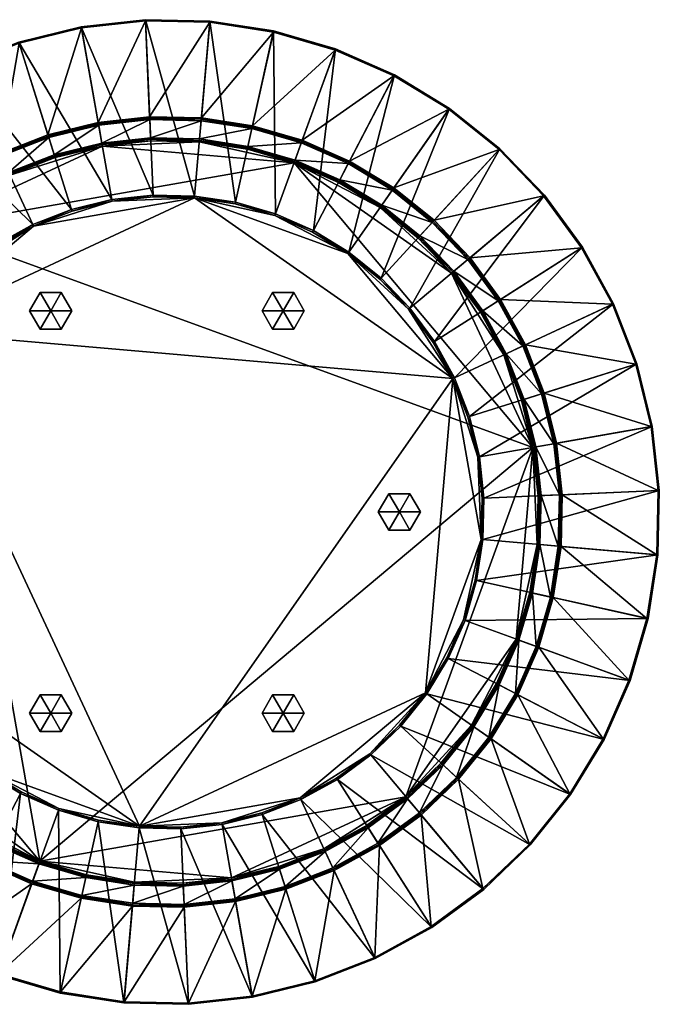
# Model space of a CAD drawing. Header units: millimetres. Extents: x 11262 to 12262, y -3984 to -1514.
# Tile 4 of 6: x 11658 to 12112, y -2798 to -2097. Entities that reach past the tile are written whole.
import ezdxf

# ---------------------------------------------------------------- set-up
doc = ezdxf.new("R2010")
doc.units = ezdxf.units.MM
doc.layers.add('002', color=7, linetype='Continuous', true_color=0x6c0888)

# ---------------------------------------------------------------- blocks, each defined once
blk = doc.blocks.new('Cylinder135')
at = {"color": 0}
mesh = blk.add_polyface(dxfattribs=at)
corners = [(0, 0), (15, 0), (7.5, 12.99), (-7.5, 12.99), (-15, 0), (-7.5, -12.99), (7.5, -12.99), (15, 0, 15), (7.5, 12.99, 15), (-7.5, 12.99, 15), (-15, 0, 15), (-7.5, -12.99, 15), (7.5, -12.99, 15), (0, 0, 15)]
mesh.append_faces([[corners[k] for k in face] for face in [(1, 8, 7), (2, 9, 8), (3, 10, 9), (4, 11, 10), (5, 12, 11), (6, 7, 12)]], dxfattribs={"vtx0": -1, "color": 0})
mesh.append_faces([[corners[k] for k in face] for face in [(0, 2, 1), (0, 3, 2), (0, 4, 3), (0, 5, 4), (0, 6, 5), (0, 1, 6), (13, 7, 8), (13, 8, 9), (13, 9, 10), (13, 10, 11), (13, 11, 12), (13, 12, 7)]], dxfattribs={"vtx0": -1, "vtx2": -1, "color": 0})
mesh.append_faces([[corners[k] for k in face] for face in [(1, 2, 8), (2, 3, 9), (3, 4, 10), (4, 5, 11), (5, 6, 12), (6, 1, 7)]], dxfattribs={"vtx2": -1, "color": 0})

msp = doc.modelspace()

# ---------------------------------------------------------------- block references
at = {"layer": '002', "color": 84, "true_color": 0x1bb11b, "xscale": 1.00200080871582, "yscale": 1.00200080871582, "zscale": 0.9789645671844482}
for p in [(11679.56, -2304.38, 1.81), (11844.89, -2304.38, 1.81), (11927.56, -2447.56, 1.81), (11679.56, -2590.74, 1.81), (11844.89, -2590.74, 1.81)]:
    msp.add_blockref('Cylinder135', p, dxfattribs=at)

# ---------------------------------------------------------------- meshes
at = {"layer": '002', "color": 236, "true_color": 0x8d073a}
mesh = msp.add_polyface(dxfattribs=at)
corners = [(11781.89, -2222.79, 17.46), (11752.39, -2222.15, 17.46), (11746.94, -2097.37, 700.81), (11723.05, -2225.36, 17.46), (11701.36, -2102.36, 700.81), (11656.82, -2113.26, 700.81), (11746.97, -2098.2, 701.77), (11701.5, -2103.18, 701.77), (11713.36, -2170.42, 701.77), (11749.95, -2166.42, 701.77), (11657.07, -2114.05, 701.77), (11677.61, -2179.17, 701.77), (11643.3, -2192.52, 701.77), (11786.67, -2168.22, 700.79), (11750, -2167.42, 700.79), (11750, -2167.42, 604.85), (11713.54, -2171.41, 700.79), (11713.54, -2171.41, 604.85), (11677.91, -2180.13, 700.79), (11677.91, -2180.13, 604.85), (11750.04, -2168.42, 603.87), (11713.71, -2172.4, 603.87), (11715.98, -2185.26, 603.87), (11750.61, -2181.46, 603.87), (11678.21, -2181.08, 603.87), (11682.13, -2193.54, 603.87), (11785.35, -2183.22, 602.9), (11750.65, -2182.47, 602.9), (11750.65, -2182.47, 246.55), (11792.71, -2099.19, 701.77), (11786.58, -2169.22, 603.87), (11750.7, -2183.47, 245.57), (11785.27, -2184.22, 245.57)]
mesh.append_faces([[corners[k] for k in face] for face in [(0, 1, 2), (1, 3, 4), (4, 2, 1), (5, 4, 3), (6, 7, 8), (8, 9, 6), (7, 10, 11), (11, 8, 7), (12, 11, 10), (13, 14, 15), (14, 16, 17), (17, 15, 14), (16, 18, 19), (19, 17, 16), (20, 21, 22), (22, 23, 20), (21, 24, 25), (26, 27, 28), (2, 6, 29), (6, 2, 4), (4, 7, 6), (7, 4, 5), (5, 10, 7), (9, 14, 13), (14, 9, 8), (8, 16, 14), (16, 8, 11), (11, 18, 16), (15, 20, 30), (20, 15, 17), (17, 21, 20), (21, 17, 19), (19, 24, 21), (23, 27, 26), (27, 23, 22), (28, 31, 32)]], dxfattribs={"vtx2": -1, "color": 236})
mesh = msp.add_polyface(dxfattribs=at)
corners = [(11839.4, -2235.54, 17.46), (11811.06, -2227.28, 17.46), (11838.1, -2105.35, 700.81), (11781.89, -2222.79, 17.46), (11792.78, -2098.37, 700.81), (11746.94, -2097.37, 700.81), (11852.64, -2199.16, 245.57), (11819.44, -2189.48, 245.57), (11785.27, -2184.22, 245.57), (11716.33, -2187.23, 245.57), (11837.92, -2106.15, 701.77), (11792.71, -2099.19, 701.77), (11786.75, -2167.22, 701.77), (11823.14, -2172.82, 701.77), (11746.97, -2098.2, 701.77), (11749.95, -2166.42, 701.77), (11822.92, -2173.8, 700.79), (11786.67, -2168.22, 700.79), (11786.67, -2168.22, 604.85), (11822.92, -2173.8, 604.85), (11750, -2167.42, 604.85), (11822.7, -2174.78, 603.87), (11786.58, -2169.22, 603.87), (11785.44, -2182.22, 603.87), (11819.88, -2187.52, 603.87), (11750.04, -2168.42, 603.87), (11750.61, -2181.46, 603.87), (11819.66, -2188.5, 602.9), (11785.35, -2183.22, 602.9), (11785.35, -2183.22, 246.55), (11819.66, -2188.5, 246.55), (11750.65, -2182.47, 246.55)]
mesh.append_faces([[corners[k] for k in face] for face in [(6, 8, 9)]], dxfattribs={"vtx0": -1, "vtx1": -1, "vtx2": -1, "color": 236})
mesh.append_faces([[corners[k] for k in face] for face in [(0, 1, 2), (1, 3, 4), (4, 2, 1), (5, 4, 3), (6, 7, 8), (10, 11, 12), (12, 13, 10), (11, 14, 15), (15, 12, 11), (16, 17, 18), (18, 19, 16), (20, 18, 17), (21, 22, 23), (23, 24, 21), (22, 25, 26), (26, 23, 22), (27, 28, 29), (29, 30, 27), (31, 29, 28), (10, 2, 4), (4, 11, 10), (11, 4, 5), (16, 13, 12), (12, 17, 16), (17, 12, 15), (21, 19, 18), (18, 22, 21), (22, 18, 20), (27, 24, 23), (23, 28, 27), (28, 23, 26), (30, 7, 6), (7, 30, 29), (29, 8, 7), (8, 29, 31)]], dxfattribs={"vtx2": -1, "color": 236})
mesh = msp.add_polyface(dxfattribs=at)
corners = [(11924.08, -2136.64, 700.81), (11963.28, -2160.43, 700.81), (11891.64, -2262.74, 17.46), (11866.41, -2247.43, 17.46), (11839.4, -2235.54, 17.46), (11882.11, -2118.18, 700.81), (11838.1, -2105.35, 700.81), (11962.81, -2161.1, 701.77), (11923.7, -2137.37, 701.77), (11892.17, -2197.95, 701.77), (11923.64, -2217.04, 701.77), (11881.83, -2118.95, 701.77), (11858.48, -2183.12, 701.77), (11837.92, -2106.15, 701.77), (11823.14, -2172.82, 701.77), (11891.71, -2198.83, 700.79), (11858.13, -2184.06, 700.79), (11858.13, -2184.06, 604.85), (11891.71, -2198.83, 604.85), (11822.92, -2173.8, 700.79), (11822.92, -2173.8, 604.85), (11891.24, -2199.72, 603.87), (11857.79, -2185, 603.87), (11853.33, -2197.27, 603.87), (11822.7, -2174.78, 603.87), (11819.88, -2187.52, 603.87), (11852.98, -2198.22, 602.9), (11819.66, -2188.5, 602.9), (11819.66, -2188.5, 246.55), (11852.98, -2198.22, 246.55), (11852.64, -2199.16, 245.57)]
mesh.append_faces([[corners[k] for k in face] for face in [(0, 1, 2), (3, 4, 5), (5, 0, 3), (6, 5, 4), (7, 8, 9), (9, 10, 7), (8, 11, 12), (12, 9, 8), (11, 13, 14), (14, 12, 11), (15, 16, 17), (17, 18, 15), (16, 19, 20), (20, 17, 16), (21, 22, 23), (22, 24, 25), (25, 23, 22), (26, 27, 28), (28, 29, 26), (7, 1, 0), (0, 8, 7), (8, 0, 5), (5, 11, 8), (11, 5, 6), (6, 13, 11), (15, 9, 12), (12, 16, 15), (16, 12, 14), (14, 19, 16), (21, 18, 17), (17, 22, 21), (22, 17, 20), (20, 24, 22), (26, 23, 25), (25, 27, 26), (30, 29, 28)]], dxfattribs={"vtx2": -1, "color": 236})
mesh = msp.add_polyface(dxfattribs=at)
corners = [(11694.38, -2232.38, 17.46), (11666.87, -2243.07, 17.46), (11614.09, -2129.88, 700.81), (11656.82, -2113.26, 700.81), (11641, -2257.27, 17.46), (11573.89, -2151.93, 700.81), (11650.51, -2207.98, 245.57), (11620.2, -2224.62, 245.57), (11592.31, -2245.06, 245.57), (11716.33, -2187.23, 245.57), (11657.07, -2114.05, 701.77), (11614.44, -2130.63, 701.77), (11643.3, -2192.52, 701.77), (11611.03, -2210.22, 701.77), (11677.91, -2180.13, 700.79), (11643.72, -2193.42, 700.79), (11643.72, -2193.42, 604.85), (11611.56, -2211.07, 700.79), (11611.56, -2211.07, 604.85), (11581.98, -2232.75, 604.85), (11678.21, -2181.08, 603.87), (11644.15, -2194.33, 603.87), (11649.66, -2206.17, 603.87), (11612.1, -2211.91, 603.87), (11619.12, -2222.92, 603.87), (11591.02, -2243.53, 603.87), (11650.09, -2207.07, 602.9), (11619.66, -2223.77, 602.9), (11619.66, -2223.77, 246.55), (11650.09, -2207.07, 246.55), (11591.67, -2244.29, 246.55), (11641.63, -2258.27, 16.5)]
mesh.append_faces([[corners[k] for k in face] for face in [(9, 6, 8)]], dxfattribs={"vtx0": -1, "vtx1": -1, "vtx2": -1, "color": 236})
mesh.append_faces([[corners[k] for k in face] for face in [(0, 1, 2), (2, 3, 0), (1, 4, 5), (5, 2, 1), (6, 7, 8), (10, 11, 12), (13, 12, 11), (14, 15, 16), (15, 17, 18), (18, 16, 15), (19, 18, 17), (20, 21, 22), (21, 23, 24), (24, 22, 21), (25, 24, 23), (26, 27, 28), (28, 29, 26), (30, 28, 27), (31, 4, 1), (10, 3, 2), (2, 11, 10), (12, 15, 14), (15, 12, 13), (13, 17, 15), (16, 21, 20), (21, 16, 18), (18, 23, 21), (23, 18, 19), (26, 22, 24), (24, 27, 26), (27, 24, 25), (6, 29, 28), (28, 7, 6), (7, 28, 30), (30, 8, 7)]], dxfattribs={"vtx2": -1, "color": 236})
mesh = msp.add_polyface(dxfattribs=at)
corners = [(11667.37, -2244.14, 16.5), (11694.74, -2233.5, 16.5), (11723.25, -2226.52, 16.5), (11752.44, -2223.33, 16.5), (11781.79, -2223.97, 16.5), (11723.05, -2225.36, 17.46), (11694.38, -2232.38, 17.46), (11656.82, -2113.26, 700.81), (11785.27, -2184.22, 245.57), (11750.7, -2183.47, 245.57), (11716.33, -2187.23, 245.57), (11682.74, -2195.45, 245.57), (11650.51, -2207.98, 245.57), (11852.64, -2199.16, 245.57), (11592.31, -2245.06, 245.57), (11643.72, -2193.42, 604.85), (11677.91, -2180.13, 604.85), (11677.91, -2180.13, 700.79), (11682.13, -2193.54, 603.87), (11715.98, -2185.26, 603.87), (11713.71, -2172.4, 603.87), (11649.66, -2206.17, 603.87), (11678.21, -2181.08, 603.87), (11750.65, -2182.47, 602.9), (11716.15, -2186.24, 602.9), (11716.15, -2186.24, 246.55), (11750.65, -2182.47, 246.55), (11682.44, -2194.49, 602.9), (11682.44, -2194.49, 246.55), (11650.09, -2207.07, 602.9), (11650.09, -2207.07, 246.55), (11752.39, -2222.15, 17.46), (11666.87, -2243.07, 17.46), (11641.63, -2258.27, 16.5), (11677.61, -2179.17, 701.77), (11643.3, -2192.52, 701.77)]
mesh.append_faces([[corners[k] for k in face] for face in [(0, 2, 4), (13, 10, 14)]], dxfattribs={"vtx0": -1, "vtx1": -1, "vtx2": -1, "color": 236})
mesh.append_faces([[corners[k] for k in face] for face in [(0, 1, 2), (2, 3, 4), (5, 6, 7), (8, 9, 10), (10, 11, 12), (15, 16, 17), (18, 19, 20), (21, 18, 22), (23, 24, 25), (25, 26, 23), (24, 27, 28), (28, 25, 24), (27, 29, 30), (30, 28, 27), (2, 5, 31), (31, 3, 2), (1, 6, 5), (5, 2, 1), (0, 32, 6), (6, 1, 0), (32, 0, 33), (17, 34, 35), (22, 16, 15), (19, 24, 23), (24, 19, 18), (18, 27, 24), (27, 18, 21), (21, 29, 27), (9, 26, 25), (25, 10, 9), (10, 25, 28), (28, 11, 10), (11, 28, 30), (30, 12, 11)]], dxfattribs={"vtx2": -1, "color": 236})
mesh = msp.add_polyface(dxfattribs=at)
corners = [(11781.79, -2223.97, 16.5), (11810.81, -2228.44, 16.5), (11838.99, -2236.65, 16.5), (11891.64, -2262.74, 17.46), (11866.41, -2247.43, 17.46), (11924.08, -2136.64, 700.81), (11913.85, -2231.02, 245.57), (11884.29, -2213.09, 245.57), (11852.64, -2199.16, 245.57), (11951.67, -2240.82, 700.79), (11923.06, -2217.86, 700.79), (11923.06, -2217.86, 604.85), (11951.67, -2240.82, 604.85), (11891.71, -2198.83, 700.79), (11891.71, -2198.83, 604.85), (11950.99, -2241.56, 603.87), (11922.49, -2218.68, 603.87), (11915, -2229.38, 603.87), (11891.24, -2199.72, 603.87), (11885.21, -2211.31, 603.87), (11853.33, -2197.27, 603.87), (11914.43, -2230.2, 602.9), (11884.75, -2212.19, 602.9), (11884.75, -2212.19, 246.55), (11914.43, -2230.2, 246.55), (11852.98, -2198.22, 602.9), (11852.98, -2198.22, 246.55), (11811.06, -2227.28, 17.46), (11839.4, -2235.54, 17.46), (11781.89, -2222.79, 17.46), (11752.44, -2223.33, 16.5), (11752.39, -2222.15, 17.46), (11952.35, -2240.08, 701.77), (11923.64, -2217.04, 701.77), (11892.17, -2197.95, 701.77)]
mesh.append_faces([[corners[k] for k in face] for face in [(0, 1, 2), (3, 4, 5), (6, 7, 8), (9, 10, 11), (11, 12, 9), (10, 13, 14), (14, 11, 10), (15, 16, 17), (16, 18, 19), (19, 17, 16), (20, 19, 18), (21, 22, 23), (23, 24, 21), (22, 25, 26), (26, 23, 22), (1, 27, 28), (0, 29, 27), (27, 1, 0), (30, 31, 29), (29, 0, 30), (9, 32, 33), (33, 10, 9), (10, 33, 34), (34, 13, 10), (15, 12, 11), (11, 16, 15), (16, 11, 14), (14, 18, 16), (21, 17, 19), (19, 22, 21), (22, 19, 20), (20, 25, 22), (6, 24, 23), (23, 7, 6), (7, 23, 26), (26, 8, 7)]], dxfattribs={"vtx2": -1, "color": 236})
mesh = msp.add_polyface(dxfattribs=at)
corners = [(11838.99, -2236.65, 16.5), (11865.87, -2248.47, 16.5), (11890.97, -2263.71, 16.5), (11781.79, -2223.97, 16.5), (11913.86, -2282.08, 16.5), (11934.16, -2303.29, 16.5), (11951.52, -2326.97, 16.5), (11965.65, -2352.71, 16.5), (11742.67, -2671.15, 16.5), (11578.37, -2318.82, 16.5), (11935.07, -2302.53, 17.46), (11914.66, -2281.21, 17.46), (11999.04, -2189.13, 700.81), (11891.64, -2262.74, 17.46), (11963.28, -2160.43, 700.81), (11964.73, -2277.64, 245.57), (11940.82, -2252.67, 245.57), (11913.85, -2231.02, 245.57), (11852.64, -2199.16, 245.57), (12022.56, -2401.66, 245.57), (11592.31, -2245.06, 245.57), (11915, -2229.38, 603.87), (11942.17, -2251.19, 603.87), (11950.99, -2241.56, 603.87), (11965.5, -2277, 602.9), (11941.49, -2251.93, 602.9), (11941.49, -2251.93, 246.55), (11914.43, -2230.2, 602.9), (11914.43, -2230.2, 246.55), (11952.52, -2326.33, 17.46), (11866.41, -2247.43, 17.46), (11839.4, -2235.54, 17.46), (11810.81, -2228.44, 16.5)]
mesh.append_faces([[corners[k] for k in face] for face in [(3, 0, 2), (2, 5, 7), (3, 2, 7), (7, 8, 9), (3, 7, 9), (15, 17, 18), (19, 15, 18), (19, 18, 20)]], dxfattribs={"vtx0": -1, "vtx1": -1, "vtx2": -1, "color": 236})
mesh.append_faces([[corners[k] for k in face] for face in [(0, 1, 2), (2, 4, 5), (5, 6, 7), (10, 11, 12), (11, 13, 14), (15, 16, 17), (21, 22, 23), (24, 25, 26), (25, 27, 28), (28, 26, 25), (5, 10, 29), (29, 6, 5), (4, 11, 10), (10, 5, 4), (2, 13, 11), (11, 4, 2), (1, 30, 13), (13, 2, 1), (0, 31, 30), (30, 1, 0), (31, 0, 32), (22, 25, 24), (25, 22, 21), (21, 27, 25), (26, 16, 15), (16, 26, 28), (28, 17, 16)]], dxfattribs={"vtx2": -1, "color": 236})
mesh = msp.add_polyface(dxfattribs=at)
corners = [(11952.52, -2326.33, 17.46), (11935.07, -2302.53, 17.46), (12030.75, -2222.25, 700.81), (12057.86, -2259.22, 700.81), (11999.04, -2189.13, 700.81), (11963.28, -2160.43, 700.81), (11914.66, -2281.21, 17.46), (12079.16, -2299.77, 701.77), (12057.16, -2259.67, 701.77), (11999.57, -2296.36, 701.77), (12030.11, -2222.78, 701.77), (11977.8, -2266.67, 701.77), (11998.48, -2189.74, 701.77), (11952.35, -2240.08, 701.77), (11962.81, -2161.1, 701.77), (11923.64, -2217.04, 701.77), (11998.72, -2296.9, 700.79), (11977.04, -2267.32, 700.79), (11977.04, -2267.32, 604.85), (11951.67, -2240.82, 700.79), (11951.67, -2240.82, 604.85), (11997.88, -2297.44, 603.87), (11976.27, -2267.96, 603.87), (11966.26, -2276.35, 603.87), (11950.99, -2241.56, 603.87), (11942.17, -2251.19, 603.87), (11986.02, -2304.99, 602.9), (11965.5, -2277, 602.9), (11965.5, -2277, 246.55), (11941.49, -2251.93, 246.55), (12079.91, -2299.42, 700.81), (11964.73, -2277.64, 245.57)]
mesh.append_faces([[corners[k] for k in face] for face in [(0, 1, 2), (2, 3, 0), (4, 2, 1), (5, 4, 6), (7, 8, 9), (8, 10, 11), (11, 9, 8), (10, 12, 13), (13, 11, 10), (12, 14, 15), (15, 13, 12), (16, 17, 18), (17, 19, 20), (20, 18, 17), (21, 22, 23), (22, 24, 25), (25, 23, 22), (26, 27, 28), (29, 28, 27), (7, 30, 3), (3, 8, 7), (8, 3, 2), (2, 10, 8), (10, 2, 4), (4, 12, 10), (12, 4, 5), (5, 14, 12), (11, 17, 16), (17, 11, 13), (13, 19, 17), (18, 22, 21), (22, 18, 20), (20, 24, 22), (23, 27, 26), (27, 23, 25), (31, 28, 29)]], dxfattribs={"vtx2": -1, "color": 236})
mesh = msp.add_polyface(dxfattribs=at)
corners = [(11617.96, -2275.63, 16.5), (11641.63, -2258.27, 16.5), (11667.37, -2244.14, 16.5), (11551.32, -2370.8, 16.5), (11563.14, -2343.92, 16.5), (11578.37, -2318.82, 16.5), (11538.64, -2428, 16.5), (11558.81, -2542.42, 16.5), (11781.79, -2223.97, 16.5), (11596.75, -2295.93, 16.5), (11617.2, -2274.72, 17.46), (11595.88, -2295.13, 17.46), (11503.79, -2210.75, 700.81), (11577.41, -2318.15, 17.46), (11475.1, -2246.51, 700.81), (11671.82, -2695.96, 245.57), (12022.56, -2401.66, 245.57), (11592.31, -2245.06, 245.57), (11545.69, -2295.94, 245.57), (11513.83, -2357.15, 245.57), (11567.33, -2268.97, 245.57), (11532.53, -2286.72, 604.85), (11555.49, -2258.12, 604.85), (11555.49, -2258.12, 700.79), (11582.63, -2233.52, 603.87), (11556.23, -2258.8, 603.87), (11565.85, -2267.62, 603.87), (11544.05, -2294.79, 603.87), (11591.67, -2244.29, 602.9), (11566.59, -2268.3, 602.9), (11566.59, -2268.3, 246.55), (11544.87, -2295.36, 602.9), (11544.87, -2295.36, 246.55), (11562.1, -2343.38, 17.46), (11550.21, -2370.39, 17.46), (11543.1, -2398.98, 16.5), (11641, -2257.27, 17.46)]
mesh.append_faces([[corners[k] for k in face] for face in [(6, 3, 5), (7, 6, 5), (2, 8, 5), (0, 2, 5), (15, 16, 17), (18, 19, 17)]], dxfattribs={"vtx0": -1, "vtx1": -1, "vtx2": -1, "color": 236})
mesh.append_faces([[corners[k] for k in face] for face in [(9, 0, 5), (20, 18, 17)]], dxfattribs={"vtx1": -1, "color": 236})
mesh.append_faces([[corners[k] for k in face] for face in [(0, 1, 2), (3, 4, 5), (10, 11, 12), (11, 13, 14), (21, 22, 23), (24, 25, 26), (27, 26, 25), (28, 29, 30), (29, 31, 32), (32, 30, 29), (4, 33, 13), (13, 5, 4), (3, 34, 33), (33, 4, 3), (34, 3, 35), (0, 10, 36), (36, 1, 0), (9, 11, 10), (10, 0, 9), (5, 13, 11), (11, 9, 5), (25, 22, 21), (26, 29, 28), (29, 26, 27), (27, 31, 29), (30, 20, 17), (20, 30, 32), (32, 18, 20)]], dxfattribs={"vtx2": -1, "color": 236})
mesh = msp.add_polyface(dxfattribs=at)
corners = [(11685.46, -2658.47, 16.5), (11658.59, -2646.65, 16.5), (11633.49, -2631.42, 16.5), (11742.67, -2671.15, 16.5), (11610.59, -2613.04, 16.5), (11590.29, -2591.83, 16.5), (11572.93, -2568.16, 16.5), (11558.81, -2542.42, 16.5), (11578.37, -2318.82, 16.5), (11589.39, -2592.59, 17.46), (11609.8, -2613.91, 17.46), (11525.42, -2705.99, 700.81), (11632.81, -2632.38, 17.46), (11561.18, -2734.69, 700.81), (11559.73, -2617.48, 245.57), (11583.64, -2642.46, 245.57), (11610.61, -2664.1, 245.57), (11671.82, -2695.96, 245.57), (11501.9, -2493.46, 245.57), (11592.31, -2245.06, 245.57), (11548.19, -2627.16, 603.87), (11573.46, -2653.56, 603.87), (11582.29, -2643.93, 603.87), (11609.46, -2665.74, 603.87), (11558.96, -2618.12, 602.9), (11582.96, -2643.2, 602.9), (11582.96, -2643.2, 246.55), (11610.03, -2664.92, 602.9), (11610.03, -2664.92, 246.55), (11571.94, -2568.79, 17.46), (11658.05, -2647.69, 17.46), (11685.06, -2659.58, 17.46), (11713.65, -2666.69, 16.5), (11572.79, -2654.3, 604.85), (11601.39, -2677.26, 604.85)]
mesh.append_faces([[corners[k] for k in face] for face in [(3, 0, 2), (2, 5, 7), (3, 2, 7), (3, 7, 8), (14, 16, 17), (18, 14, 17), (18, 17, 19)]], dxfattribs={"vtx0": -1, "vtx1": -1, "vtx2": -1, "color": 236})
mesh.append_faces([[corners[k] for k in face] for face in [(0, 1, 2), (2, 4, 5), (5, 6, 7), (9, 10, 11), (10, 12, 13), (14, 15, 16), (20, 21, 22), (23, 22, 21), (24, 25, 26), (25, 27, 28), (28, 26, 25), (5, 9, 29), (29, 6, 5), (4, 10, 9), (9, 5, 4), (2, 12, 10), (10, 4, 2), (1, 30, 12), (12, 2, 1), (0, 31, 30), (30, 1, 0), (31, 0, 32), (21, 33, 34), (22, 25, 24), (25, 22, 23), (23, 27, 25), (26, 15, 14), (15, 26, 28), (28, 16, 15)]], dxfattribs={"vtx2": -1, "color": 236})
mesh = msp.add_polyface(dxfattribs=at)
corners = [(12079.91, -2299.42, 700.81), (12096.53, -2342.16, 700.81), (11977.41, -2379.71, 17.46), (11966.72, -2352.21, 17.46), (11952.52, -2326.33, 17.46), (12057.86, -2259.22, 700.81), (12001.8, -2335.84, 245.57), (11985.17, -2305.53, 245.57), (11964.73, -2277.64, 245.57), (12022.56, -2401.66, 245.57), (12095.74, -2342.4, 701.77), (12079.16, -2299.77, 701.77), (12017.27, -2328.63, 701.77), (11999.57, -2296.36, 701.77), (12029.66, -2363.24, 700.79), (12016.37, -2329.05, 700.79), (12016.37, -2329.05, 604.85), (11998.72, -2296.9, 700.79), (11998.72, -2296.9, 604.85), (11977.04, -2267.32, 604.85), (12028.7, -2363.54, 603.87), (12015.46, -2329.48, 603.87), (12003.62, -2335, 603.87), (11997.88, -2297.44, 603.87), (11986.87, -2304.45, 603.87), (11966.26, -2276.35, 603.87), (12002.71, -2335.42, 602.9), (11986.02, -2304.99, 602.9), (11986.02, -2304.99, 246.55), (12002.71, -2335.42, 246.55), (11965.5, -2277, 246.55), (11951.52, -2326.97, 16.5), (11977.8, -2266.67, 701.77)]
mesh.append_faces([[corners[k] for k in face] for face in [(9, 6, 8)]], dxfattribs={"vtx0": -1, "vtx1": -1, "vtx2": -1, "color": 236})
mesh.append_faces([[corners[k] for k in face] for face in [(0, 1, 2), (3, 4, 5), (5, 0, 3), (6, 7, 8), (10, 11, 12), (13, 12, 11), (14, 15, 16), (15, 17, 18), (18, 16, 15), (19, 18, 17), (20, 21, 22), (21, 23, 24), (24, 22, 21), (25, 24, 23), (26, 27, 28), (28, 29, 26), (30, 28, 27), (31, 4, 3), (10, 1, 0), (0, 11, 10), (12, 15, 14), (15, 12, 13), (13, 17, 15), (17, 13, 32), (16, 21, 20), (21, 16, 18), (18, 23, 21), (23, 18, 19), (26, 22, 24), (24, 27, 26), (27, 24, 25), (6, 29, 28), (28, 7, 6), (7, 28, 30), (30, 8, 7)]], dxfattribs={"vtx2": -1, "color": 236})
mesh = msp.add_polyface(dxfattribs=at)
corners = [(11965.65, -2352.71, 16.5), (11976.29, -2380.07, 16.5), (11983.26, -2408.59, 16.5), (11986.46, -2437.77, 16.5), (11985.82, -2467.12, 16.5), (11984.43, -2408.38, 17.46), (11977.41, -2379.71, 17.46), (12096.53, -2342.16, 700.81), (11966.72, -2352.21, 17.46), (12079.91, -2299.42, 700.81), (12025.57, -2470.6, 245.57), (12026.32, -2436.03, 245.57), (12022.56, -2401.66, 245.57), (12014.34, -2368.07, 245.57), (12001.8, -2335.84, 245.57), (12016.37, -2329.05, 604.85), (12029.66, -2363.24, 604.85), (12029.66, -2363.24, 700.79), (12016.25, -2367.47, 603.87), (12024.53, -2401.31, 603.87), (12037.39, -2399.04, 603.87), (12003.62, -2335, 603.87), (12028.7, -2363.54, 603.87), (12027.32, -2435.99, 602.9), (12023.54, -2401.48, 602.9), (12023.54, -2401.48, 246.55), (12027.32, -2435.99, 246.55), (12015.29, -2367.77, 602.9), (12015.29, -2367.77, 246.55), (12002.71, -2335.42, 602.9), (12002.71, -2335.42, 246.55), (11987.64, -2437.72, 17.46), (11951.52, -2326.97, 16.5), (12030.62, -2362.94, 701.77), (12017.27, -2328.63, 701.77)]
mesh.append_faces([[corners[k] for k in face] for face in [(0, 2, 4)]], dxfattribs={"vtx0": -1, "vtx1": -1, "vtx2": -1, "color": 236})
mesh.append_faces([[corners[k] for k in face] for face in [(0, 1, 2), (2, 3, 4), (5, 6, 7), (6, 8, 9), (10, 11, 12), (12, 13, 14), (15, 16, 17), (18, 19, 20), (21, 18, 22), (23, 24, 25), (25, 26, 23), (24, 27, 28), (28, 25, 24), (27, 29, 30), (30, 28, 27), (2, 5, 31), (31, 3, 2), (1, 6, 5), (5, 2, 1), (0, 8, 6), (6, 1, 0), (8, 0, 32), (17, 33, 34), (22, 16, 15), (19, 24, 23), (24, 19, 18), (18, 27, 24), (27, 18, 21), (21, 29, 27), (11, 26, 25), (25, 12, 11), (12, 25, 28), (28, 13, 12), (13, 28, 30), (30, 14, 13)]], dxfattribs={"vtx2": -1, "color": 236})
mesh = msp.add_polyface(dxfattribs=at)
corners = [(11987, -2467.23, 17.46), (11987.64, -2437.72, 17.46), (12112.42, -2432.27, 700.81), (11984.43, -2408.38, 17.46), (12107.43, -2386.69, 700.81), (12096.53, -2342.16, 700.81), (12111.59, -2432.31, 701.77), (12106.61, -2386.84, 701.77), (12039.37, -2398.69, 701.77), (12043.37, -2435.29, 701.77), (12095.74, -2342.4, 701.77), (12030.62, -2362.94, 701.77), (12017.27, -2328.63, 701.77), (12041.57, -2472, 700.79), (12042.37, -2435.33, 700.79), (12042.37, -2435.33, 604.85), (12038.38, -2398.87, 700.79), (12038.38, -2398.87, 604.85), (12029.66, -2363.24, 700.79), (12029.66, -2363.24, 604.85), (12041.37, -2435.37, 603.87), (12037.39, -2399.04, 603.87), (12024.53, -2401.31, 603.87), (12028.32, -2435.94, 603.87), (12028.7, -2363.54, 603.87), (12016.25, -2367.47, 603.87), (12026.57, -2470.69, 602.9), (12027.32, -2435.99, 602.9), (12027.32, -2435.99, 246.55), (12110.6, -2478.04, 701.77), (12040.57, -2471.91, 603.87), (12026.32, -2436.03, 245.57), (12025.57, -2470.6, 245.57)]
mesh.append_faces([[corners[k] for k in face] for face in [(0, 1, 2), (1, 3, 4), (4, 2, 1), (5, 4, 3), (6, 7, 8), (8, 9, 6), (7, 10, 11), (11, 8, 7), (12, 11, 10), (13, 14, 15), (14, 16, 17), (17, 15, 14), (16, 18, 19), (19, 17, 16), (20, 21, 22), (22, 23, 20), (21, 24, 25), (26, 27, 28), (2, 6, 29), (6, 2, 4), (4, 7, 6), (7, 4, 5), (5, 10, 7), (9, 14, 13), (14, 9, 8), (8, 16, 14), (16, 8, 11), (11, 18, 16), (15, 20, 30), (20, 15, 17), (17, 21, 20), (21, 17, 19), (19, 24, 21), (23, 27, 26), (27, 23, 22), (28, 31, 32)]], dxfattribs={"vtx2": -1, "color": 236})
mesh = msp.add_polyface(dxfattribs=at)
corners = [(11985.82, -2467.12, 16.5), (11981.35, -2496.14, 16.5), (11973.14, -2524.33, 16.5), (11961.31, -2551.2, 16.5), (11946.08, -2576.3, 16.5), (11965.65, -2352.71, 16.5), (11742.67, -2671.15, 16.5), (11947.05, -2576.97, 17.46), (11962.36, -2551.74, 17.46), (12073.15, -2609.41, 700.81), (11978.77, -2599.18, 245.57), (11996.7, -2569.62, 245.57), (12010.63, -2537.97, 245.57), (11932.15, -2650.06, 245.57), (12022.56, -2401.66, 245.57), (11671.82, -2695.96, 245.57), (11991.93, -2608.4, 700.79), (12010.96, -2577.04, 700.79), (12010.96, -2577.04, 604.85), (11991.11, -2607.82, 603.87), (12010.07, -2576.58, 603.87), (11998.48, -2570.55, 603.87), (12012.51, -2538.66, 603.87), (11979.59, -2599.76, 602.9), (11997.59, -2570.08, 602.9), (11997.59, -2570.08, 246.55), (11979.59, -2599.76, 246.55), (12011.57, -2538.31, 602.9), (12011.57, -2538.31, 246.55), (11928.58, -2599.99, 17.46), (11974.25, -2524.73, 17.46), (11982.51, -2496.4, 17.46), (11987, -2467.23, 17.46), (11986.46, -2437.77, 16.5), (11987.64, -2437.72, 17.46), (12011.84, -2577.5, 701.77)]
mesh.append_faces([[corners[k] for k in face] for face in [(0, 2, 4), (5, 0, 4), (5, 4, 6), (13, 12, 14), (15, 13, 14)]], dxfattribs={"vtx0": -1, "vtx1": -1, "vtx2": -1, "color": 236})
mesh.append_faces([[corners[k] for k in face] for face in [(0, 1, 2), (2, 3, 4), (7, 8, 9), (10, 11, 12), (16, 17, 18), (19, 20, 21), (22, 21, 20), (23, 24, 25), (25, 26, 23), (24, 27, 28), (28, 25, 24), (4, 7, 29), (3, 8, 7), (7, 4, 3), (2, 30, 8), (8, 3, 2), (1, 31, 30), (30, 2, 1), (0, 32, 31), (31, 1, 0), (33, 34, 32), (32, 0, 33), (35, 17, 16), (18, 20, 19), (21, 24, 23), (24, 21, 22), (22, 27, 24), (10, 26, 25), (25, 11, 10), (11, 25, 28), (28, 12, 11)]], dxfattribs={"vtx2": -1, "color": 236})
mesh = msp.add_polyface(dxfattribs=at)
corners = [(11974.25, -2524.73, 17.46), (11982.51, -2496.4, 17.46), (12104.44, -2523.43, 700.81), (11987, -2467.23, 17.46), (12111.42, -2478.11, 700.81), (12112.42, -2432.27, 700.81), (12010.63, -2537.97, 245.57), (12020.31, -2504.78, 245.57), (12025.57, -2470.6, 245.57), (12022.56, -2401.66, 245.57), (12103.64, -2523.25, 701.77), (12110.6, -2478.04, 701.77), (12042.57, -2472.09, 701.77), (12036.97, -2508.47, 701.77), (12111.59, -2432.31, 701.77), (12043.37, -2435.29, 701.77), (12035.99, -2508.25, 700.79), (12041.57, -2472, 700.79), (12041.57, -2472, 604.85), (12035.99, -2508.25, 604.85), (12042.37, -2435.33, 604.85), (12035.01, -2508.04, 603.87), (12040.57, -2471.91, 603.87), (12027.56, -2470.77, 603.87), (12022.26, -2505.21, 603.87), (12041.37, -2435.37, 603.87), (12028.32, -2435.94, 603.87), (12021.29, -2504.99, 602.9), (12026.57, -2470.69, 602.9), (12026.57, -2470.69, 246.55), (12021.29, -2504.99, 246.55), (12027.32, -2435.99, 246.55)]
mesh.append_faces([[corners[k] for k in face] for face in [(6, 8, 9)]], dxfattribs={"vtx0": -1, "vtx1": -1, "vtx2": -1, "color": 236})
mesh.append_faces([[corners[k] for k in face] for face in [(0, 1, 2), (1, 3, 4), (4, 2, 1), (5, 4, 3), (6, 7, 8), (10, 11, 12), (12, 13, 10), (11, 14, 15), (15, 12, 11), (16, 17, 18), (18, 19, 16), (20, 18, 17), (21, 22, 23), (23, 24, 21), (22, 25, 26), (26, 23, 22), (27, 28, 29), (29, 30, 27), (31, 29, 28), (10, 2, 4), (4, 11, 10), (11, 4, 5), (16, 13, 12), (12, 17, 16), (17, 12, 15), (21, 19, 18), (18, 22, 21), (22, 18, 20), (27, 24, 23), (23, 28, 27), (28, 23, 26), (30, 7, 6), (7, 30, 29), (29, 8, 7), (8, 29, 31)]], dxfattribs={"vtx2": -1, "color": 236})
mesh = msp.add_polyface(dxfattribs=at)
corners = [(12073.15, -2609.41, 700.81), (12049.36, -2648.61, 700.81), (11947.05, -2576.97, 17.46), (11962.36, -2551.74, 17.46), (11974.25, -2524.73, 17.46), (12091.61, -2567.45, 700.81), (12104.44, -2523.43, 700.81), (12048.68, -2648.14, 701.77), (12072.42, -2609.03, 701.77), (12011.84, -2577.5, 701.77), (11992.75, -2608.97, 701.77), (12090.84, -2567.16, 701.77), (12026.67, -2543.81, 701.77), (12103.64, -2523.25, 701.77), (12036.97, -2508.47, 701.77), (12010.96, -2577.04, 700.79), (12025.73, -2543.47, 700.79), (12025.73, -2543.47, 604.85), (12010.96, -2577.04, 604.85), (12035.99, -2508.25, 700.79), (12035.99, -2508.25, 604.85), (12010.07, -2576.58, 603.87), (12024.79, -2543.12, 603.87), (12012.51, -2538.66, 603.87), (12035.01, -2508.04, 603.87), (12022.26, -2505.21, 603.87), (12011.57, -2538.31, 602.9), (12021.29, -2504.99, 602.9), (12021.29, -2504.99, 246.55), (12011.57, -2538.31, 246.55), (12010.63, -2537.97, 245.57)]
mesh.append_faces([[corners[k] for k in face] for face in [(0, 1, 2), (3, 4, 5), (5, 0, 3), (6, 5, 4), (7, 8, 9), (9, 10, 7), (8, 11, 12), (12, 9, 8), (11, 13, 14), (14, 12, 11), (15, 16, 17), (17, 18, 15), (16, 19, 20), (20, 17, 16), (21, 22, 23), (22, 24, 25), (25, 23, 22), (26, 27, 28), (28, 29, 26), (7, 1, 0), (0, 8, 7), (8, 0, 5), (5, 11, 8), (11, 5, 6), (6, 13, 11), (15, 9, 12), (12, 16, 15), (16, 12, 14), (14, 19, 16), (21, 18, 17), (17, 22, 21), (22, 17, 20), (20, 24, 22), (26, 23, 25), (25, 27, 26), (30, 29, 28)]], dxfattribs={"vtx2": -1, "color": 236})
mesh = msp.add_polyface(dxfattribs=at)
corners = [(11946.08, -2576.3, 16.5), (11927.71, -2599.19, 16.5), (11906.5, -2619.5, 16.5), (11882.82, -2636.86, 16.5), (11857.08, -2650.98, 16.5), (11742.67, -2671.15, 16.5), (11907.26, -2620.4, 17.46), (11928.58, -2599.99, 17.46), (12020.66, -2684.37, 700.81), (11947.05, -2576.97, 17.46), (12049.36, -2648.61, 700.81), (11932.15, -2650.06, 245.57), (11957.12, -2626.15, 245.57), (11978.77, -2599.18, 245.57), (12010.63, -2537.97, 245.57), (11968.97, -2637, 700.79), (11991.93, -2608.4, 700.79), (11991.93, -2608.4, 604.85), (11968.97, -2637, 604.85), (12010.96, -2577.04, 604.85), (11941.83, -2661.6, 603.87), (11968.23, -2636.33, 603.87), (11958.6, -2627.5, 603.87), (11991.11, -2607.82, 603.87), (11980.41, -2600.33, 603.87), (11998.48, -2570.55, 603.87), (11932.79, -2650.83, 602.9), (11957.86, -2626.83, 602.9), (11957.86, -2626.83, 246.55), (11979.59, -2599.76, 602.9), (11979.59, -2599.76, 246.55), (11883.46, -2637.85, 17.46), (11969.71, -2637.68, 701.77), (11992.75, -2608.97, 701.77), (12011.84, -2577.5, 701.77)]
mesh.append_faces([[corners[k] for k in face] for face in [(0, 2, 4), (0, 4, 5), (11, 13, 14)]], dxfattribs={"vtx0": -1, "vtx1": -1, "vtx2": -1, "color": 236})
mesh.append_faces([[corners[k] for k in face] for face in [(0, 1, 2), (2, 3, 4), (6, 7, 8), (7, 9, 10), (11, 12, 13), (15, 16, 17), (17, 18, 15), (19, 17, 16), (20, 21, 22), (21, 23, 24), (24, 22, 21), (25, 24, 23), (26, 27, 28), (27, 29, 30), (30, 28, 27), (2, 6, 31), (31, 3, 2), (1, 7, 6), (6, 2, 1), (7, 1, 0), (15, 32, 33), (33, 16, 15), (16, 33, 34), (21, 18, 17), (17, 23, 21), (23, 17, 19), (22, 27, 26), (27, 22, 24), (24, 29, 27), (29, 24, 25), (28, 12, 11), (12, 28, 30), (30, 13, 12)]], dxfattribs={"vtx2": -1, "color": 236})
mesh = msp.add_polyface(dxfattribs=at)
corners = [(11883.46, -2637.85, 17.46), (11907.26, -2620.4, 17.46), (11987.54, -2716.08, 700.81), (11950.57, -2743.19, 700.81), (12020.66, -2684.37, 700.81), (12049.36, -2648.61, 700.81), (11928.58, -2599.99, 17.46), (11910.02, -2764.5, 701.77), (11950.12, -2742.49, 701.77), (11913.43, -2684.9, 701.77), (11987.01, -2715.45, 701.77), (11943.12, -2663.13, 701.77), (12020.05, -2683.81, 701.77), (11969.71, -2637.68, 701.77), (12048.68, -2648.14, 701.77), (11992.75, -2608.97, 701.77), (11912.89, -2684.06, 700.79), (11942.47, -2662.37, 700.79), (11942.47, -2662.37, 604.85), (11968.97, -2637, 700.79), (11968.97, -2637, 604.85), (11912.35, -2683.21, 603.87), (11941.83, -2661.6, 603.87), (11933.43, -2651.6, 603.87), (11958.6, -2627.5, 603.87), (11904.8, -2671.35, 602.9), (11932.79, -2650.83, 602.9), (11932.79, -2650.83, 246.55), (11957.86, -2626.83, 246.55), (11910.37, -2765.24, 700.81), (11968.23, -2636.33, 603.87), (11932.15, -2650.06, 245.57)]
mesh.append_faces([[corners[k] for k in face] for face in [(0, 1, 2), (2, 3, 0), (4, 2, 1), (5, 4, 6), (7, 8, 9), (8, 10, 11), (11, 9, 8), (10, 12, 13), (13, 11, 10), (12, 14, 15), (15, 13, 12), (16, 17, 18), (17, 19, 20), (20, 18, 17), (21, 22, 23), (24, 23, 22), (25, 26, 27), (28, 27, 26), (7, 29, 3), (3, 8, 7), (8, 3, 2), (2, 10, 8), (10, 2, 4), (4, 12, 10), (12, 4, 5), (5, 14, 12), (16, 9, 11), (11, 17, 16), (17, 11, 13), (13, 19, 17), (18, 22, 21), (22, 18, 20), (20, 30, 22), (23, 26, 25), (26, 23, 24), (31, 27, 28)]], dxfattribs={"vtx2": -1, "color": 236})
mesh = msp.add_polyface(dxfattribs=at)
corners = [(11600.37, -2758.48, 700.81), (11561.18, -2734.69, 700.81), (11632.81, -2632.38, 17.46), (11642.34, -2776.95, 700.81), (11658.05, -2647.69, 17.46), (11686.36, -2789.78, 700.81), (11685.06, -2659.58, 17.46), (11561.65, -2734.02, 701.77), (11600.76, -2757.75, 701.77), (11632.29, -2697.18, 701.77), (11600.82, -2678.08, 701.77), (11642.62, -2776.17, 701.77), (11665.98, -2712, 701.77), (11686.54, -2788.97, 701.77), (11701.32, -2722.3, 701.77), (11632.75, -2696.29, 700.79), (11666.32, -2711.06, 700.79), (11666.32, -2711.06, 604.85), (11632.75, -2696.29, 604.85), (11701.54, -2721.32, 700.79), (11701.54, -2721.32, 604.85), (11633.21, -2695.4, 603.87), (11666.67, -2710.12, 603.87), (11671.13, -2697.85, 603.87), (11701.75, -2720.35, 603.87), (11704.58, -2707.6, 603.87), (11671.47, -2696.91, 602.9), (11704.8, -2706.62, 602.9), (11704.8, -2706.62, 246.55), (11671.47, -2696.91, 246.55), (11671.82, -2695.96, 245.57), (11705.01, -2705.64, 245.57)]
mesh.append_faces([[corners[k] for k in face] for face in [(0, 1, 2), (3, 0, 4), (5, 3, 6), (7, 8, 9), (9, 10, 7), (8, 11, 12), (12, 9, 8), (11, 13, 14), (14, 12, 11), (15, 16, 17), (17, 18, 15), (16, 19, 20), (20, 17, 16), (21, 22, 23), (22, 24, 25), (25, 23, 22), (26, 27, 28), (28, 29, 26), (7, 1, 0), (0, 8, 7), (8, 0, 3), (3, 11, 8), (11, 3, 5), (5, 13, 11), (15, 9, 12), (12, 16, 15), (16, 12, 14), (14, 19, 16), (21, 18, 17), (17, 22, 21), (22, 17, 20), (20, 24, 22), (26, 23, 25), (25, 27, 26), (30, 29, 28), (28, 31, 30)]], dxfattribs={"vtx2": -1, "color": 236})
mesh = msp.add_polyface(dxfattribs=at)
corners = [(11742.67, -2671.15, 16.5), (11713.65, -2666.69, 16.5), (11685.46, -2658.47, 16.5), (11632.81, -2632.38, 17.46), (11658.05, -2647.69, 17.46), (11600.37, -2758.48, 700.81), (11685.06, -2659.58, 17.46), (11642.34, -2776.95, 700.81), (11610.61, -2664.1, 245.57), (11640.17, -2682.04, 245.57), (11671.82, -2695.96, 245.57), (11572.79, -2654.3, 700.79), (11601.39, -2677.26, 700.79), (11601.39, -2677.26, 604.85), (11572.79, -2654.3, 604.85), (11632.75, -2696.29, 700.79), (11632.75, -2696.29, 604.85), (11573.46, -2653.56, 603.87), (11601.97, -2676.44, 603.87), (11609.46, -2665.74, 603.87), (11633.21, -2695.4, 603.87), (11639.24, -2683.82, 603.87), (11671.13, -2697.85, 603.87), (11610.03, -2664.92, 602.9), (11639.71, -2682.93, 602.9), (11639.71, -2682.93, 246.55), (11610.03, -2664.92, 246.55), (11671.47, -2696.91, 602.9), (11671.47, -2696.91, 246.55), (11713.39, -2667.84, 17.46), (11742.56, -2672.33, 17.46), (11772.02, -2671.79, 16.5), (11772.07, -2672.97, 17.46), (11572.11, -2655.04, 701.77), (11600.82, -2678.08, 701.77), (11632.29, -2697.18, 701.77)]
mesh.append_faces([[corners[k] for k in face] for face in [(0, 1, 2), (3, 4, 5), (4, 6, 7), (8, 9, 10), (11, 12, 13), (13, 14, 11), (12, 15, 16), (16, 13, 12), (17, 18, 19), (18, 20, 21), (21, 19, 18), (22, 21, 20), (23, 24, 25), (25, 26, 23), (24, 27, 28), (28, 25, 24), (1, 29, 6), (0, 30, 29), (29, 1, 0), (31, 32, 30), (30, 0, 31), (11, 33, 34), (34, 12, 11), (12, 34, 35), (35, 15, 12), (13, 18, 17), (18, 13, 16), (16, 20, 18), (23, 19, 21), (21, 24, 23), (24, 21, 22), (22, 27, 24), (8, 26, 25), (25, 9, 8), (9, 25, 28), (28, 10, 9)]], dxfattribs={"vtx2": -1, "color": 236})
mesh = msp.add_polyface(dxfattribs=at)
corners = [(11857.08, -2650.98, 16.5), (11829.72, -2661.62, 16.5), (11801.2, -2668.6, 16.5), (11772.02, -2671.79, 16.5), (11742.67, -2671.15, 16.5), (11801.41, -2669.76, 17.46), (11830.08, -2662.74, 17.46), (11867.63, -2781.86, 700.81), (11739.19, -2710.9, 245.57), (11773.76, -2711.65, 245.57), (11808.13, -2707.89, 245.57), (11841.72, -2699.67, 245.57), (11873.95, -2687.14, 245.57), (11671.82, -2695.96, 245.57), (11932.15, -2650.06, 245.57), (11880.73, -2701.7, 604.85), (11846.55, -2714.99, 604.85), (11846.55, -2714.99, 700.79), (11842.32, -2701.58, 603.87), (11808.48, -2709.86, 603.87), (11810.75, -2722.72, 603.87), (11874.79, -2688.96, 603.87), (11846.25, -2714.04, 603.87), (11773.8, -2712.66, 602.9), (11808.31, -2708.88, 602.9), (11808.31, -2708.88, 246.55), (11773.8, -2712.66, 246.55), (11842.02, -2700.63, 602.9), (11842.02, -2700.63, 246.55), (11874.37, -2688.05, 602.9), (11874.37, -2688.05, 246.55), (11772.07, -2672.97, 17.46), (11857.58, -2652.05, 17.46), (11882.82, -2636.86, 16.5), (11846.85, -2715.95, 701.77), (11881.16, -2702.61, 701.77)]
mesh.append_faces([[corners[k] for k in face] for face in [(0, 2, 4), (13, 10, 14)]], dxfattribs={"vtx0": -1, "vtx1": -1, "vtx2": -1, "color": 236})
mesh.append_faces([[corners[k] for k in face] for face in [(0, 1, 2), (2, 3, 4), (5, 6, 7), (8, 9, 10), (10, 11, 12), (15, 16, 17), (18, 19, 20), (21, 18, 22), (23, 24, 25), (25, 26, 23), (24, 27, 28), (28, 25, 24), (27, 29, 30), (30, 28, 27), (2, 5, 31), (31, 3, 2), (1, 6, 5), (5, 2, 1), (0, 32, 6), (6, 1, 0), (32, 0, 33), (17, 34, 35), (22, 16, 15), (19, 24, 23), (24, 19, 18), (18, 27, 24), (27, 18, 21), (21, 29, 27), (9, 26, 25), (25, 10, 9), (10, 25, 28), (28, 11, 10), (11, 28, 30), (30, 12, 11)]], dxfattribs={"vtx2": -1, "color": 236})
mesh = msp.add_polyface(dxfattribs=at)
corners = [(11830.08, -2662.74, 17.46), (11857.58, -2652.05, 17.46), (11910.37, -2765.24, 700.81), (11867.63, -2781.86, 700.81), (11883.46, -2637.85, 17.46), (11950.57, -2743.19, 700.81), (11873.95, -2687.14, 245.57), (11904.26, -2670.51, 245.57), (11932.15, -2650.06, 245.57), (11808.13, -2707.89, 245.57), (11867.38, -2781.07, 701.77), (11910.02, -2764.5, 701.77), (11881.16, -2702.61, 701.77), (11913.43, -2684.9, 701.77), (11846.55, -2714.99, 700.79), (11880.73, -2701.7, 700.79), (11880.73, -2701.7, 604.85), (11912.89, -2684.06, 700.79), (11912.89, -2684.06, 604.85), (11942.47, -2662.37, 604.85), (11846.25, -2714.04, 603.87), (11880.31, -2700.79, 603.87), (11874.79, -2688.96, 603.87), (11912.35, -2683.21, 603.87), (11905.34, -2672.2, 603.87), (11933.43, -2651.6, 603.87), (11874.37, -2688.05, 602.9), (11904.8, -2671.35, 602.9), (11904.8, -2671.35, 246.55), (11874.37, -2688.05, 246.55), (11932.79, -2650.83, 246.55), (11882.82, -2636.86, 16.5)]
mesh.append_faces([[corners[k] for k in face] for face in [(9, 6, 8)]], dxfattribs={"vtx0": -1, "vtx1": -1, "vtx2": -1, "color": 236})
mesh.append_faces([[corners[k] for k in face] for face in [(0, 1, 2), (2, 3, 0), (1, 4, 5), (5, 2, 1), (6, 7, 8), (10, 11, 12), (13, 12, 11), (14, 15, 16), (15, 17, 18), (18, 16, 15), (19, 18, 17), (20, 21, 22), (21, 23, 24), (24, 22, 21), (25, 24, 23), (26, 27, 28), (28, 29, 26), (30, 28, 27), (31, 4, 1), (10, 3, 2), (2, 11, 10), (12, 15, 14), (15, 12, 13), (13, 17, 15), (16, 21, 20), (21, 16, 18), (18, 23, 21), (23, 18, 19), (26, 22, 24), (24, 27, 26), (27, 24, 25), (6, 29, 28), (28, 7, 6), (7, 28, 30), (30, 8, 7)]], dxfattribs={"vtx2": -1, "color": 236})
mesh = msp.add_polyface(dxfattribs=at)
corners = [(11685.06, -2659.58, 17.46), (11713.39, -2667.84, 17.46), (11686.36, -2789.78, 700.81), (11742.56, -2672.33, 17.46), (11731.68, -2796.75, 700.81), (11777.52, -2797.75, 700.81), (11671.82, -2695.96, 245.57), (11705.01, -2705.64, 245.57), (11739.19, -2710.9, 245.57), (11808.13, -2707.89, 245.57), (11686.54, -2788.97, 701.77), (11731.75, -2795.93, 701.77), (11737.7, -2727.9, 701.77), (11701.32, -2722.3, 701.77), (11777.48, -2796.93, 701.77), (11774.5, -2728.7, 701.77), (11701.54, -2721.32, 700.79), (11737.79, -2726.9, 700.79), (11737.79, -2726.9, 604.85), (11701.54, -2721.32, 604.85), (11774.46, -2727.7, 604.85), (11701.75, -2720.35, 603.87), (11737.88, -2725.91, 603.87), (11739.01, -2712.9, 603.87), (11704.58, -2707.6, 603.87), (11774.42, -2726.7, 603.87), (11773.85, -2713.66, 603.87), (11704.8, -2706.62, 602.9), (11739.1, -2711.9, 602.9), (11739.1, -2711.9, 246.55), (11704.8, -2706.62, 246.55), (11773.8, -2712.66, 602.9), (11773.8, -2712.66, 246.55)]
mesh.append_faces([[corners[k] for k in face] for face in [(6, 8, 9)]], dxfattribs={"vtx0": -1, "vtx1": -1, "vtx2": -1, "color": 236})
mesh.append_faces([[corners[k] for k in face] for face in [(0, 1, 2), (1, 3, 4), (4, 2, 1), (5, 4, 3), (6, 7, 8), (10, 11, 12), (12, 13, 10), (11, 14, 15), (15, 12, 11), (16, 17, 18), (18, 19, 16), (20, 18, 17), (21, 22, 23), (23, 24, 21), (22, 25, 26), (26, 23, 22), (27, 28, 29), (29, 30, 27), (28, 31, 32), (32, 29, 28), (10, 2, 4), (4, 11, 10), (11, 4, 5), (16, 13, 12), (12, 17, 16), (17, 12, 15), (21, 19, 18), (18, 22, 21), (22, 18, 20), (27, 24, 23), (23, 28, 27), (28, 23, 26), (7, 30, 29), (29, 8, 7), (8, 29, 32)]], dxfattribs={"vtx2": -1, "color": 236})
mesh = msp.add_polyface(dxfattribs=at)
corners = [(11742.56, -2672.33, 17.46), (11772.07, -2672.97, 17.46), (11777.52, -2797.75, 700.81), (11801.41, -2669.76, 17.46), (11823.1, -2792.76, 700.81), (11867.63, -2781.86, 700.81), (11777.48, -2796.93, 701.77), (11822.95, -2791.95, 701.77), (11811.09, -2724.7, 701.77), (11774.5, -2728.7, 701.77), (11867.38, -2781.07, 701.77), (11846.85, -2715.95, 701.77), (11881.16, -2702.61, 701.77), (11737.79, -2726.9, 700.79), (11774.46, -2727.7, 700.79), (11774.46, -2727.7, 604.85), (11810.92, -2723.71, 700.79), (11810.92, -2723.71, 604.85), (11846.55, -2714.99, 700.79), (11846.55, -2714.99, 604.85), (11774.42, -2726.7, 603.87), (11810.75, -2722.72, 603.87), (11808.48, -2709.86, 603.87), (11773.85, -2713.66, 603.87), (11846.25, -2714.04, 603.87), (11842.32, -2701.58, 603.87), (11731.75, -2795.93, 701.77), (11737.88, -2725.91, 603.87), (11773.8, -2712.66, 602.9), (11739.1, -2711.9, 602.9), (11773.8, -2712.66, 246.55), (11773.76, -2711.65, 245.57), (11739.19, -2710.9, 245.57)]
mesh.append_faces([[corners[k] for k in face] for face in [(0, 1, 2), (1, 3, 4), (4, 2, 1), (5, 4, 3), (6, 7, 8), (8, 9, 6), (7, 10, 11), (11, 8, 7), (12, 11, 10), (13, 14, 15), (14, 16, 17), (17, 15, 14), (16, 18, 19), (19, 17, 16), (20, 21, 22), (22, 23, 20), (21, 24, 25), (2, 6, 26), (6, 2, 4), (4, 7, 6), (7, 4, 5), (5, 10, 7), (9, 14, 13), (14, 9, 8), (8, 16, 14), (16, 8, 11), (11, 18, 16), (15, 20, 27), (20, 15, 17), (17, 21, 20), (21, 17, 19), (19, 24, 21), (23, 28, 29), (28, 23, 22), (30, 31, 32)]], dxfattribs={"vtx2": -1, "color": 236})

doc.saveas('drawing.dxf')
